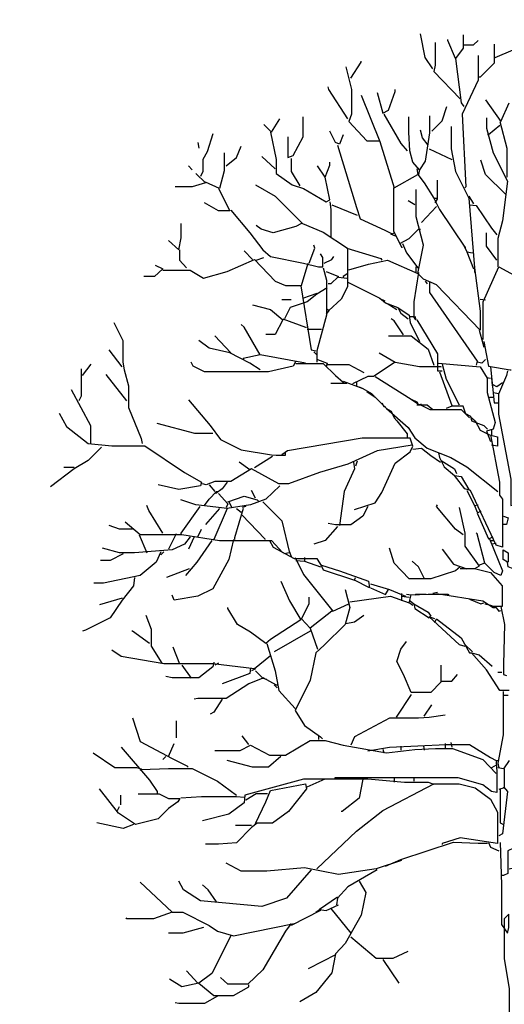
# Model space of a CAD drawing. Header units: metres. Extents: x 128583 to 136452, y 412329 to 415128.
# Tile 219 of 256: x 134964.19 to 134966.35, y 415049.83 to 415054.22. Entities that reach past the tile are written whole.
import ezdxf

# ---------------------------------------------------------------- set-up
doc = ezdxf.new("R2010")
doc.units = ezdxf.units.M
doc.header["$PDMODE"] = 35
doc.header["$PDSIZE"] = 0.075
doc.layers.add('B-ME-GR-BOOM-SD', color=90, linetype='Continuous', lineweight=25)
doc.layers.add('X-XX-AL-DETAIL1-M', color=7, linetype='Continuous', lineweight=18)
doc.styles.add('NLCS-ISO-ANNOTATIEF-T18', font='NLCS-ISO.ttf', dxfattribs={"height": 1.8})
doc.dimstyles.new('NLCS-ANNOTATIEF-T18-PIJL_L2_H0', dxfattribs={"dimtxt": 2.5, "dimasz": 1.8, "dimexe": 2, "dimexo": 2, "dimgap": 0.7, "dimtad": 1, "dimzin": 0, "dimdsep": 46, "dimtxsty": 'NLCS-ISO-ANNOTATIEF-T18', "dimcen": 0, "dimdle": 2, "dimclrd": 256, "dimclre": 256, "dimclrt": 10, "dimaunit": 2, "dimadec": 0, "dimazin": 0, "dimtfac": 1, "dimtdec": 3, "dimtofl": 0, "dimtmove": 0, "dimatfit": 3, "dimfxl": 2, "dimfxlon": 1, "dimtfillclr": 256, "dimtolj": 1, "dimtzin": 0, "dimlwd": -1, "dimlwe": -1, "dimarcsym": 0})

# ---------------------------------------------------------------- blocks, each defined once
blk = doc.blocks.new('*D91')
at = {"layer": 'Defpoints', "color": 0, "transparency": 16777216}
for p in [(134945.9315, 415055.8174), (134945.9315, 415050.1421), (134966.4315, 415048.4168)]:
    blk.add_point(p, dxfattribs=at)
at = {"layer": 'X-XX-AL-DETAIL1-M', "transparency": 16777216}
for p, q in [((134945.9315, 415055.3174), (134945.9315, 415056.3174)), ((134966.4315, 415055.3174), (134966.4315, 415056.3174)), ((134965.9815, 415055.8174), (134946.3815, 415055.8174))]:
    blk.add_line(p, q, dxfattribs=at)
for points in [[(134946.3815, 415055.8924), (134946.3815, 415055.7424), (134945.9315, 415055.8174)], [(134965.9815, 415055.8924), (134965.9815, 415055.7424), (134966.4315, 415055.8174)]]:
    blk.add_solid(points, dxfattribs=at)
at = {"layer": 'X-XX-AL-DETAIL1-M', "color": 10, "transparency": 16777216, "insert": (134956.1815, 415056.2174), "char_height": 0.45, "attachment_point": 5, "style": 'NLCS-ISO-ANNOTATIEF-T18'}
blk.add_mtext('\\A1;Gras ', dxfattribs=at)
blk = doc.blocks.new('SGR-BOOM_S02_D_ZIJ-D')
at = {"flags": 128}
for points in [[(-0.7651, 11.1487), (-0.8324, 11.2495), (-0.8744, 11.4597)], [(-0.4961, 11.4513), (-0.4961, 11.3336), (-0.5633, 11.2411), (-0.6306, 11.4009), (-0.6306, 11.4093)], [(-0.7441, 11.3841), (-0.7441, 11.1823), (-0.7567, 11.1234), (-0.5213, 10.8796)], [(-0.4877, 11.3631), (-0.4036, 11.3631), (-0.3615, 11.4009)], [(-0.2186, 11.3673), (-0.2186, 11.1991), (-0.3447, 11.073), (-0.3531, 11.073)], [(-0.5633, 11.2411), (-0.5129, 10.846), (-0.4877, 10.8123)], [(-0.3615, 11.2664), (-0.3615, 11.0478), (-0.5045, 10.7451), (-0.4708, 10.0977), (-0.4792, 10.0893)], [(-0.2102, 11.2495), (-0.0504, 11.3168)], [(-1.5386, 11.1655), (-1.4882, 10.9637), (-1.4882, 10.7451), (-1.5134, 10.6778), (-1.3537, 10.5055), (-1.2359, 10.5055)], [(-1.4966, 11.0646), (-1.4041, 11.2075), (-1.4041, 11.2159)], [(-1.5218, 10.703), (-1.69, 10.9637), (-1.6984, 10.9889)], [(-1.4041, 10.9132), (-1.2359, 10.5013), (-1.1098, 10.0893), (-0.8996, 10.207), (-0.8408, 10.1313), (-0.7567, 9.9968), (-0.7315, 9.9968)], [(-1.2612, 10.9385), (-1.2107, 10.7535), (-1.1603, 10.7787), (-1.1014, 10.9469), (-1.1014, 10.9637)], [(-0.7735, 10.5937), (-0.681, 10.6862), (-0.639, 10.8123)], [(-0.2943, 10.8712), (-0.1597, 10.6778), (-0.0841, 10.846)], [(-2.0557, 10.5433), (-2.0557, 10.3583), (-2.0095, 10.3751), (-1.9212, 10.5433), (-1.9212, 10.7199)], [(-1.2023, 10.7451), (-1.051, 10.4844), (-0.9921, 10.4172)], [(-0.7945, 10.7283), (-0.7945, 10.5769), (-0.8324, 10.3247), (-0.8828, 10.249), (-0.9417, 10.3163), (-0.9711, 10.4172), (-0.9774, 10.5853), (-0.9774, 10.7199)], [(-0.2859, 10.7115), (-0.2859, 10.619), (-0.227, 10.4004), (-0.1009, 10.1481), (-0.1429, 9.795), (-0.185, 9.6353), (-0.185, 9.383)], [(-2.2701, 10.6526), (-2.2028, 10.5853), (-2.1272, 10.703)], [(-0.6011, 10.6358), (-0.6011, 10.434), (-0.5633, 10.2322), (-0.4456, 9.9968), (-0.3952, 9.3746), (-0.3447, 8.9879), (-0.3447, 8.8197), (-0.7315, 9.2233), (-0.8492, 9.2737), (-0.8996, 9.3242), (-0.8492, 9.5764), (-0.9122, 9.8286), (-0.9143, 9.9379), (-0.9143, 10.0725)], [(-0.1681, 10.6442), (-0.269, 10.5601), (-0.2774, 10.5601)], [(-0.1681, 10.6778), (-0.1051, 10.4424), (-0.1051, 10.1818)], [(-2.7241, 10.5685), (-2.7746, 10.4088), (-2.8124, 10.3415), (-2.8124, 10.2322), (-2.8334, 10.1902)], [(-2.2112, 10.5853), (-2.1608, 10.3415), (-2.1608, 10.2154), (-2.0179, 10.1145), (-1.917, 10.0809), (-1.7152, 9.9632), (-1.6815, 9.98), (-1.7236, 10.1818), (-1.6815, 10.2911), (-1.6815, 10.3163)], [(-1.5638, 10.5601), (-1.5975, 10.476), (-1.6311, 10.4929), (-1.6815, 10.5937)], [(-0.8071, 10.4676), (-0.8576, 10.5349), (-0.8744, 10.6022)], [(-2.8586, 10.4929), (-2.8502, 10.4424)], [(-2.6064, 10.2827), (-2.5139, 10.3583), (-2.4719, 10.4592)], [(-1.6143, 10.4676), (-1.4461, 9.9127), (-1.4125, 9.8118), (-1.1939, 9.7109), (-1.1266, 9.6773), (-1.1098, 9.6857)], [(-2.6232, 10.4004), (-2.6232, 10.2406), (-2.6652, 10.0809), (-2.7914, 10.1397)], [(-2.1692, 10.2574), (-2.2869, 10.3667)], [(-0.7987, 10.434), (-0.597, 10.3415)], [(-2.9427, 10.2827), (-2.9091, 10.249)], [(-2.0263, 10.3499), (-2.0263, 10.2322), (-1.9506, 10.1061)], [(-1.7236, 10.1818), (-1.7908, 10.2827)], [(-0.1177, 10.0304), (-0.2943, 10.207), (-0.3363, 10.3331)], [(-2.8755, 10.2154), (-2.7914, 10.1313), (-2.9091, 10.0977), (-3.0604, 10.0977)], [(-0.908, 10.2574), (-0.8996, 10.207)], [(-0.8828, 10.249), (-0.8912, 10.207)], [(-2.3458, 10.1145), (-2.1692, 10.0136), (-1.9254, 9.7698), (-1.7404, 9.6941), (-1.526, 9.5512), (-1.526, 9.2065), (-1.5807, 9.0972), (-1.69, 8.9963), (-1.7068, 9.0047)], [(-0.7273, 10.1565), (-0.7273, 9.9884), (-0.7483, 9.9548)], [(-2.6737, 10.0809), (-2.5728, 9.8833), (-2.6737, 9.8833), (-2.7998, 9.9548)], [(-1.114, 10.0893), (-1.114, 9.7025), (-1.0594, 9.5932), (-0.9753, 9.6353), (-0.8912, 9.7193), (-0.8744, 9.7193)], [(-0.4456, 10.0136), (-0.4036, 9.9463)], [(-1.6815, 9.9632), (-1.6731, 9.8959), (-1.6731, 9.6521)], [(-1.6647, 9.9379), (-1.4377, 9.8455)], [(-0.9248, 9.9379), (-0.9837, 9.9716)], [(-0.7315, 9.9211), (-0.866, 9.7782)], [(-0.7567, 9.9968), (-0.7062, 9.8959), (-0.4792, 9.5596), (-0.4708, 9.5596)], [(-0.4372, 9.9379), (-0.3783, 9.9295), (-0.2438, 9.7277), (-0.1934, 9.6689)], [(-2.5643, 9.8875), (-2.3962, 9.6857), (-2.2785, 9.5344), (-2.2112, 9.4755), (-1.917, 9.4167), (-1.7824, 9.383), (-1.7446, 9.383), (-1.7446, 9.4671), (-1.7656, 9.5007)], [(-3.1193, 9.6184), (-3.0268, 9.5344), (-3.0058, 9.6437), (-3.0058, 9.7698)], [(-1.9338, 9.7698), (-1.9842, 9.7446), (-2.186, 9.6857), (-2.2953, 9.7193), (-2.3373, 9.753)], [(-1.1434, 9.6773), (-1.1014, 9.6605)], [(-0.1934, 9.4419), (-0.2859, 9.568), (-0.2859, 9.6857)], [(-1.8665, 9.4167), (-1.8161, 9.5512), (-1.8245, 9.5764)], [(-1.0594, 9.5932), (-1.0426, 9.5596), (-1.0341, 9.5596)], [(-1.0341, 9.5932), (-1.0005, 9.5091), (-0.8996, 9.3746), (-0.8912, 9.3746)], [(-0.4961, 9.5848), (-0.4624, 9.5176), (-0.4036, 9.3662)], [(-3.0226, 9.5344), (-3.0226, 9.4419), (-2.9595, 9.3746)], [(-2.371, 9.4503), (-2.4467, 9.526)], [(-1.5302, 9.5512), (-1.2275, 9.4587), (-1.2191, 9.4419)], [(-0.4624, 9.5176), (-0.412, 9.5091)], [(-3.237, 9.3998), (-3.1697, 9.3662), (-3.2454, 9.299), (-3.3379, 9.299)], [(-3.1697, 9.3536), (-2.9259, 9.3536), (-2.8082, 9.2821), (-2.598, 9.341), (-2.3542, 9.4503), (-2.1692, 9.2569), (-2.0767, 9.2191), (-1.9338, 9.2191), (-1.8749, 9.4167)], [(-2.3373, 9.4419), (-2.2701, 9.4671)], [(-1.732, 9.4167), (-1.6647, 9.4503), (-1.6479, 9.4755)], [(-1.5134, 9.3578), (-1.3368, 9.4083), (-1.1687, 9.4419), (-0.8996, 9.3242)], [(-1.7404, 9.3746), (-1.711, 9.2653), (-1.711, 8.9542), (-1.7992, 8.6347), (-1.7992, 8.5338)], [(-1.7152, 9.341), (-1.6059, 9.299), (-1.6731, 9.2317), (-1.6984, 9.2317)], [(-1.5218, 9.3242), (-1.5638, 9.299), (-1.5638, 9.2905)], [(-0.8912, 9.3326), (-0.9333, 9.0719), (-0.9333, 8.9374), (-0.9753, 8.9374)], [(-0.9164, 9.383), (-0.9164, 9.3326)], [(-0.3952, 9.3746), (-0.3952, 9.3326)], [(-0.3153, 8.7356), (-0.3153, 9.0719), (-0.1766, 9.383), (0.3027, 9.1224), (0.3195, 9.0804)], [(-1.9422, 9.2149), (-1.8497, 8.6431), (-1.8077, 8.6347)], [(-1.6059, 9.2905), (-1.5302, 9.2821)], [(-1.5218, 9.2485), (-1.2359, 9.1056), (-1.1855, 9.0635), (-1.0762, 9.0215), (-1.051, 8.971), (-0.9837, 8.9206)], [(-0.8324, 9.2569), (-0.8156, 9.2317)], [(-0.7945, 9.2485), (-0.7945, 9.156), (-0.3699, 8.5423), (-0.3783, 8.5086)], [(-1.7068, 9.1981), (-1.7992, 9.1392), (-1.8833, 9.0719), (-2.0347, 9.0215), (-2.0851, 8.9206)], [(-1.7992, 9.1476), (-1.8665, 9.1224), (-1.917, 9.1056)], [(-2.371, 9.0467), (-2.2112, 9.0047), (-2.1019, 8.9122), (-2.1692, 8.7819), (-2.2533, 8.7819)], [(-2.1103, 9.093), (-2.0263, 9.093)], [(-1.2443, 9.1056), (-1.1939, 9.0804)], [(-1.1855, 9.0635), (-1.1434, 9.0383), (-1.0846, 9.0047)], [(-0.3447, 9.0972), (-0.2943, 9.0888)], [(-1.69, 8.9963), (-1.7152, 8.9626)], [(-1.0762, 9.0215), (-0.9753, 8.9542), (-0.9669, 8.887), (-0.8828, 8.7188)], [(-3.6069, 8.887), (-3.527, 8.7272), (-3.527, 8.5338), (-3.5144, 8.4666), (-3.4766, 8.3237), (-3.4766, 8.1303), (-3.3631, 7.8528), (-3.3547, 7.8108)], [(-2.3037, 8.6011), (-2.4467, 8.8449), (-2.4719, 8.8702)], [(-2.1019, 8.9206), (-1.9001, 8.8449), (-1.8917, 8.8449)], [(-1.0257, 8.7777), (-1.1098, 8.9038), (-1.135, 8.9206)], [(-0.9248, 8.9458), (-0.9164, 8.9122), (-0.9333, 8.9374)], [(-0.908, 8.9122), (-0.7231, 8.6095), (-0.7231, 8.4582), (-0.681, 8.4582)], [(-1.8833, 8.8281), (-1.7572, 8.8281)], [(-0.3531, 8.8197), (-0.3195, 8.702), (-0.3111, 8.6684)], [(-2.3037, 8.4666), (-2.3962, 8.5254), (-2.5728, 8.6179), (-2.7577, 8.66), (-2.8502, 8.7272)], [(-2.5643, 8.6179), (-2.7073, 8.7693)], [(-1.1603, 8.7693), (-0.9585, 8.7693), (-0.8071, 8.6516), (-0.7567, 8.5086)], [(-0.3111, 8.7188), (-0.269, 8.5002), (-0.0757, 8.4666), (-0.0673, 8.4666)], [(-3.5312, 8.4918), (-3.649, 8.6431)], [(-1.9001, 8.5254), (-2.3037, 8.6011), (-2.4551, 8.5675), (-2.4551, 8.5591)], [(-1.8245, 8.6263), (-1.7992, 8.6011)], [(-1.2443, 8.6179), (-1.1014, 8.5338), (-1.2948, 8.4077), (-1.3452, 8.4077), (-1.4798, 8.3405)], [(-3.8844, 8.4161), (-3.8087, 8.517)], [(-1.9842, 8.5423), (-2.0095, 8.5002), (-2.2281, 8.4498), (-2.7998, 8.4498), (-2.9007, 8.5002), (-2.9175, 8.5338)], [(-1.9842, 8.5212), (-1.7404, 8.5212), (-1.6311, 8.4161), (-1.5638, 8.3573), (-1.5638, 8.3405)], [(-1.7908, 8.5591), (-1.7068, 8.5254), (-1.7152, 8.4918)], [(-1.7068, 8.5128), (-1.5134, 8.5128), (-1.3789, 8.4414)], [(-1.1014, 8.5338), (-0.8828, 8.496), (-0.6978, 8.496), (-0.6894, 8.4918)], [(-0.7147, 8.5254), (-0.3447, 8.4918), (-0.2817, 8.3909), (-0.2817, 8.2648), (-0.2102, 7.9958), (-0.227, 7.9369), (-0.2859, 7.9201), (-0.2522, 7.8276)], [(-0.681, 8.517), (-0.6474, 8.3825), (-0.5297, 8.1555)], [(-0.2943, 8.5591), (-0.3279, 8.5254), (-0.3699, 8.5338)], [(-3.897, 8.475), (-3.897, 8.2312), (-3.918, 8.1891)], [(-3.4892, 8.1891), (-3.6742, 8.4245)], [(-0.7062, 8.4498), (-0.597, 8.1471)], [(-0.2522, 8.4918), (-0.2186, 8.1723), (-0.185, 8.1723)], [(-0.1009, 8.4582), (-0.1093, 8.4161), (-0.1808, 8.248), (-0.1808, 8.0714), (-0.0715, 7.4913), (-0.0715, 7.2559), (0, 7.2727), (0.1681, 7.445), (0.2606, 7.445), (0.227, 7.1718), (0.0925, 6.8439), (0.0336, 6.9112), (0.0252, 6.9616)], [(-1.5302, 8.3447), (-1.6731, 8.3447)], [(-1.5638, 8.3657), (-1.3873, 8.2984), (-1.3116, 8.2564), (-1.2864, 8.2312)], [(-1.4461, 8.3573), (-1.4461, 8.3237)], [(-1.278, 8.4077), (-0.9585, 8.2059), (-0.908, 8.1807), (-0.8996, 8.1723)], [(-0.2859, 8.3993), (-0.2522, 8.3909)], [(-0.2438, 8.3993), (-0.2354, 8.3237)], [(-0.1429, 8.3489), (-0.1934, 8.3152), (-0.227, 8.3321)], [(-3.9853, 8.29), (-3.8129, 7.9705), (-3.8129, 7.8108)], [(-1.4209, 8.3152), (-1.3873, 8.2984)], [(-1.3537, 8.2732), (-1.278, 8.2228), (-1.1771, 8.1219), (-0.9837, 7.9537), (-0.9248, 7.8612), (-0.8156, 7.7687), (-0.6054, 7.6847), (-0.4624, 7.6006), (-0.185, 7.382)], [(-0.227, 8.2648), (-0.1766, 8.2564)], [(-2.9427, 8.1975), (-2.7493, 7.9705), (-2.6568, 7.8444), (-2.4719, 7.7519), (-2.2028, 7.7099), (-2.1608, 7.7057), (-2.0767, 7.7057), (-2.0767, 7.7351)], [(-1.2191, 8.1723), (-1.2023, 8.1387), (-1.1855, 8.1387)], [(-0.9585, 8.2059), (-0.8828, 8.1555), (-0.866, 8.1639)], [(-0.2606, 8.2228), (-0.227, 8.2228)], [(-4.0946, 8.0798), (-4.0273, 7.9621), (-3.8339, 7.8108), (-3.6237, 7.7898), (-3.3295, 7.7898), (-2.9763, 7.5501), (-2.825, 7.4661), (-2.8334, 7.4324), (-3.0268, 7.3988), (-3.2118, 7.4408)], [(-1.1771, 8.1219), (-1.135, 8.0966), (-1.1098, 8.0378), (-1.0846, 8.0126), (-0.9921, 7.8949), (-0.9921, 7.8528)], [(-0.908, 8.1555), (-0.8156, 8.1555), (-0.7651, 8.1135)], [(-0.8744, 8.1555), (-0.7903, 8.1135), (-0.5129, 8.1135), (-0.4792, 8.0798), (-0.4288, 8.0546), (-0.4204, 8.0126), (-0.3111, 7.9705), (-0.2774, 7.9369)], [(-0.4372, 8.0378), (-0.4708, 8.0714), (-0.4961, 8.1429), (-0.597, 8.1429), (-0.6474, 8.1219)], [(-2.7241, 7.8991), (-2.8839, 7.8991), (-3.2202, 7.9873)], [(-0.4288, 8.0462), (-0.3868, 8.0126), (-0.3447, 7.9285), (-0.2606, 7.8865), (-0.1892, 7.8696), (-0.1892, 7.7856), (-0.2438, 7.794)], [(-0.2438, 7.9285), (-0.2438, 7.8865)], [(-1.4629, 7.2222), (-1.278, 7.2811), (-1.2191, 7.3736), (-1.1014, 7.6342), (-0.9669, 7.7351), (-0.9417, 7.7856), (-0.9669, 7.857), (-1.3957, 7.857), (-2.0599, 7.7435), (-2.1103, 7.7099)], [(-0.2522, 7.8865), (-0.1724, 7.4661), (-0.1724, 7.3484), (-0.1429, 7.3147), (-0.1429, 6.8859), (-0.2018, 6.9027), (-0.4288, 7.3904), (-0.4792, 7.4072), (-0.5717, 7.5249)], [(-3.7162, 7.7772), (-3.8339, 7.6594), (-3.96, 7.5838), (-4.1702, 7.424)], [(-0.9501, 7.794), (-1.2612, 7.7435), (-1.5218, 7.6258), (-1.774, 7.5501), (-2.0515, 7.4493), (-2.1356, 7.4493), (-2.3794, 7.5838), (-2.5643, 7.4703), (-2.7073, 7.4703), (-2.783, 7.4408), (-2.8166, 7.4493)], [(-0.9417, 7.7603), (-0.866, 7.7687), (-0.7819, 7.7015), (-0.6978, 7.6426)], [(-0.7147, 7.7267), (-0.7062, 7.6847), (-0.6642, 7.6006), (-0.5717, 7.5249), (-0.5129, 7.5165), (-0.4456, 7.3988)], [(-2.3962, 7.5754), (-2.4887, 7.6426)], [(-2.1944, 7.6931), (-2.3542, 7.5922)], [(-1.4714, 7.6426), (-1.4629, 7.5838), (-1.5554, 7.382), (-1.5975, 7.0793)], [(-1.4377, 7.651), (-1.4545, 7.609)], [(-0.6894, 7.6594), (-0.5717, 7.5838), (-0.5549, 7.5417)], [(-3.96, 7.5964), (-4.0525, 7.5964)], [(-2.598, 7.4661), (-2.64, 7.4072), (-2.6989, 7.3652), (-2.7073, 7.3736)], [(-2.1272, 7.4324), (-2.2533, 7.3147), (-2.3878, 7.2643), (-2.598, 7.2307), (-2.8755, 7.2643), (-3.01, 7.3063)], [(-2.7998, 7.2559), (-2.7577, 7.3147), (-2.6905, 7.382), (-2.6737, 7.382)], [(-2.7577, 7.4408), (-2.7073, 7.382)], [(-2.3458, 7.3231), (-2.3794, 7.3904)], [(-0.4624, 7.3904), (-0.3952, 7.2559), (-0.3615, 7.2643)], [(-2.6737, 7.3652), (-2.5896, 7.2727), (-2.6064, 7.2391)], [(-2.5896, 7.2895), (-2.4467, 7.34), (-2.3289, 7.3063), (-2.3121, 7.2895)], [(-2.5812, 7.2895), (-2.5559, 7.2391)], [(-2.2785, 7.2895), (-2.1103, 7.1214), (-2.0431, 6.8355), (-2.0935, 6.8271)], [(-3.1697, 7.012), (-3.2958, 7.2138), (-3.3126, 7.2559)], [(-2.8418, 7.2475), (-3.01, 7.012), (-3.01, 7.0036)], [(-2.6652, 7.2307), (-2.7914, 7.0877)], [(-2.598, 7.2307), (-2.7157, 6.9532)], [(-2.4551, 7.2307), (-2.5307, 6.97), (-2.5307, 6.9532)], [(-2.5139, 7.2307), (-2.4719, 7.197)], [(-2.4298, 7.2475), (-2.4635, 7.2391)], [(-1.3452, 7.2475), (-1.3873, 7.1634), (-1.4966, 7.0835), (-1.6311, 7.0835), (-1.6984, 7.0961)], [(-0.4961, 6.9952), (-0.5633, 7.0457), (-0.7315, 7.2475), (-0.7231, 7.2643)], [(-0.5297, 7.2391), (-0.4792, 7.012), (-0.4792, 6.8943), (-0.3531, 6.7178), (-0.3952, 6.6926)], [(-0.3952, 7.2559), (-0.3699, 7.197)], [(-0.3363, 7.2054), (-0.3699, 7.1886), (-0.269, 6.9616), (-0.227, 6.9784)], [(-3.506, 7.1129), (-3.3715, 6.9994), (-3.0016, 6.9994), (-2.6652, 6.9448), (-2.2028, 6.9448), (-2.1019, 6.8355)], [(-2.4635, 7.1718), (-2.2617, 6.9616), (-2.2617, 6.9532)], [(-0.1345, 7.1634), (-0.0925, 7.1466), (-0.1093, 7.0877), (-0.1429, 7.0877)], [(-3.4388, 7.0457), (-3.5565, 7.0457), (-3.649, 7.0793)], [(-2.8586, 6.9784), (-2.825, 7.0457)], [(-1.6143, 7.0709), (-1.7236, 6.9448), (-1.8245, 6.9112)], [(-2.9259, 6.9784), (-2.9763, 6.9112), (-3.0856, 6.8607), (-3.4219, 6.8355), (-3.5565, 6.8355), (-3.7078, 6.8775)], [(-3.3799, 6.9952), (-3.3126, 6.8355)], [(-3.052, 7.0036), (-3.1193, 6.8691)], [(-2.5391, 6.9532), (-2.5812, 6.7766), (-2.7241, 6.516), (-2.8586, 6.4487), (-3.0688, 6.4151), (-3.0856, 6.4571)], [(-2.7325, 6.9448), (-2.867, 6.7514), (-2.9679, 6.6337)], [(-2.8923, 6.9784), (-2.9427, 6.8691)], [(-2.2196, 6.9448), (-2.186, 6.8859), (-2.001, 6.785), (-1.7992, 6.785), (-1.7572, 6.7178), (-1.7404, 6.6841), (-1.4629, 6.5917), (-1.4545, 6.6169)], [(-0.2606, 6.9616), (-0.1429, 6.6757), (-0.1597, 6.6337), (-0.2186, 6.6589), (-0.3027, 6.743), (-0.3699, 7.0036), (-0.3783, 7.012)], [(-0.2522, 6.9448), (-0.2186, 6.9448)], [(-3.1865, 6.8439), (-3.2286, 6.7514), (-3.3715, 6.6337), (-3.6994, 6.5664), (-3.7835, 6.5664)], [(-3.1613, 6.8439), (-3.1865, 6.8187)], [(-2.0431, 6.8439), (-2.0263, 6.8019)], [(-0.5213, 6.7094), (-0.5633, 6.6757), (-0.7819, 6.6043), (-0.9753, 6.6043), (-1.1098, 6.743), (-1.1519, 6.8775)], [(-0.681, 6.8691), (-0.5801, 6.7346), (-0.4624, 6.6926)], [(-0.2018, 6.9196), (-0.2438, 6.9112)], [(-0.0504, 6.6926), (-0.0925, 6.7094), (-0.1009, 6.7514), (-0.1387, 6.7766), (-0.1387, 6.8607), (-0.0925, 6.8355), (-0.0925, 6.7514)], [(-3.5228, 6.8271), (-3.6406, 6.7682), (-3.7246, 6.7682)], [(-1.9926, 6.7934), (-1.917, 6.6421), (-1.6563, 6.3142), (-1.5134, 6.3815)], [(-1.9842, 6.7682), (-1.9086, 6.7598), (-1.7656, 6.7094)], [(-1.9086, 6.7934), (-1.9086, 6.7598)], [(-0.8408, 6.6085), (-0.8912, 6.7094), (-0.9501, 6.7598)], [(-2.9343, 6.6926), (-3.1361, 6.6169)], [(-1.7572, 6.7262), (-1.5975, 6.6757), (-1.3368, 6.5833), (-1.3284, 6.5244), (-1.4629, 6.5917)], [(-0.5213, 6.6968), (-0.3952, 6.6968), (-0.2522, 6.6589), (-0.1471, 6.5412), (-0.1471, 6.3562), (-0.2438, 6.3562)], [(-0.3027, 6.743), (-0.3531, 6.7262)], [(-3.4219, 6.6169), (-3.4303, 6.5412), (-3.5312, 6.4151), (-3.6406, 6.2554), (-3.8591, 6.1461), (-3.8844, 6.1376)], [(-2.1188, 6.5833), (-2.0431, 6.4067), (-1.9422, 6.2385), (-2.2112, 6.062), (-2.2533, 6.0283), (-2.3878, 6.1292), (-2.5055, 6.1965), (-2.5896, 6.3394), (-2.5896, 6.3478)], [(-1.547, 6.5076), (-1.505, 6.3478), (-1.547, 6.1965), (-1.732, 6.0115), (-1.8077, 5.9443), (-1.8581, 5.7004), (-1.9926, 5.4314), (-1.9086, 5.2969), (-1.7656, 5.196), (-1.7488, 5.1792)], [(-1.32, 6.558), (-1.1519, 6.5076), (-1.0089, 6.4487)], [(-1.32, 6.5244), (-1.1855, 6.4655), (-1.1603, 6.5076)], [(-3.5312, 6.4319), (-3.733, 6.3731)], [(-1.6647, 6.3142), (-1.8581, 6.1629), (-1.9338, 6.2469), (-1.8665, 6.3815), (-1.8665, 6.4403)], [(-1.505, 6.3983), (-1.1434, 6.4487), (-0.9753, 6.3899)], [(-1.0426, 6.474), (-1.0426, 6.4067)], [(-1.0426, 6.4487), (-0.9753, 6.4403)], [(-0.9585, 6.4571), (-1.0005, 6.4655)], [(-0.9417, 6.3647), (-0.9753, 6.3899), (-0.9585, 6.4613), (-0.8071, 6.4676), (-0.6306, 6.4676), (-0.6222, 6.4655)], [(-0.9669, 6.4067), (-0.9333, 6.3815), (-0.9248, 6.3394), (-0.7987, 6.2554)], [(-0.824, 6.4655), (-0.9164, 6.4655), (-0.9248, 6.4571)], [(-0.7231, 6.4824), (-0.7651, 6.474)], [(-0.7315, 6.474), (-0.3195, 6.4067), (-0.227, 6.3478), (-0.2102, 6.3478)], [(-0.4372, 6.4235), (-0.3363, 6.3815), (-0.3111, 6.3899)], [(-0.9333, 6.3815), (-0.8071, 6.3058), (-0.7819, 6.2722)], [(-0.3027, 6.3815), (-0.2354, 6.3647)], [(-0.2102, 6.3562), (-0.1766, 6.3142), (-0.1597, 6.3226)], [(-0.1597, 6.3562), (-0.1261, 6.1965), (-0.1345, 5.8434), (-0.1345, 5.7509), (-0.1093, 5.7425)], [(-3.321, 6.2806), (-3.2748, 6.1545), (-3.2748, 6.0031), (-3.1781, 5.8518)], [(-1.5386, 6.2049), (-1.4629, 6.2217), (-1.3789, 6.2806)], [(-0.7483, 6.2469), (-0.7987, 6.2638), (-0.5297, 6.0199), (-0.4792, 6.0031)], [(-0.7483, 6.2133), (-0.7315, 6.2469), (-0.5129, 6.0788), (-0.4372, 5.9443), (-0.4204, 5.9443)], [(-1.8581, 6.1629), (-1.7908, 5.9779)], [(-3.2874, 6.0283), (-3.4388, 6.1376), (-3.4472, 6.1376)], [(-1.8581, 6.1376), (-2.1776, 5.9527)], [(-2.2112, 5.919), (-2.3542, 5.8013), (-2.7241, 5.8476), (-3.1613, 5.8476), (-3.5397, 5.9106), (-3.6237, 5.9695)], [(-3.0184, 5.8434), (-3.0772, 5.9947)], [(-2.2449, 6.0283), (-2.1692, 5.7845), (-2.1356, 5.608), (-1.9926, 5.4482)], [(-0.6936, 5.835), (-0.6936, 5.6836), (-0.7819, 5.5911), (-0.9585, 5.5911), (-1.0257, 5.7509), (-1.0846, 5.8686), (-1.051, 5.9779), (-1.0005, 6.0452)], [(-0.4792, 6.0199), (-0.412, 5.9527)], [(-0.0841, 5.608), (-0.1681, 5.608), (-0.2859, 5.7929), (-0.4204, 5.9443), (-0.3531, 5.9275), (-0.2354, 5.8266)], [(-2.7157, 5.8602), (-2.7241, 5.8182), (-2.8502, 5.7215), (-3.0856, 5.7215), (-3.1445, 5.7341)], [(-3.0016, 5.835), (-2.9175, 5.7173)], [(-2.6737, 5.8518), (-2.7073, 5.835)], [(-2.3878, 5.8097), (-2.3962, 5.7593), (-2.64, 5.6668)], [(-2.3458, 5.8013), (-2.3794, 5.7845)], [(-2.3458, 5.7845), (-2.2785, 5.7173), (-2.4046, 5.6668), (-2.6064, 5.5365), (-2.8586, 5.5365), (-2.8923, 5.5323)], [(-2.2785, 5.7257), (-2.1608, 5.6584), (-2.1524, 5.6584)], [(-2.2785, 5.7173), (-2.2449, 5.7088)], [(-0.6978, 5.692), (-0.597, 5.692), (-0.5465, 5.7509)], [(-0.1513, 5.7677), (-0.185, 5.7677)], [(-2.1776, 5.6584), (-2.1524, 5.6332)], [(-2.64, 5.5323), (-2.7157, 5.4146), (-2.7493, 5.3978)], [(-0.9585, 5.5743), (-1.093, 5.3725)], [(-0.1387, 5.5995), (-0.1387, 5.2128), (-0.185, 4.9606), (-0.1766, 4.9185)], [(-0.1345, 5.5659), (-0.0925, 5.5659)], [(-0.8408, 5.3809), (-0.7735, 5.4818)], [(-3.4388, 5.3641), (-3.3715, 5.1539), (-3.0856, 5.0026), (-2.9511, 4.9353), (-2.9511, 4.9269)], [(-0.6558, 5.3894), (-0.7987, 5.3683), (-0.8912, 5.362), (-1.1519, 5.362), (-1.4629, 5.196), (-1.4966, 5.1203)], [(-3.052, 5.3389), (-3.052, 5.1876)], [(-2.4046, 5.1287), (-2.4635, 5.2044)], [(-1.7824, 5.2044), (-1.7824, 5.1708)], [(-3.5397, 5.1035), (-3.2874, 4.8092), (-3.2202, 4.7083), (-3.2202, 4.6915)], [(-3.1193, 5.0194), (-3.0688, 5.1371)], [(-2.7073, 5.0741), (-2.4803, 5.0741), (-2.3878, 5.1203), (-2.2196, 5.032), (-2.0767, 5.032), (-1.8581, 5.1623), (-1.7236, 5.1623), (-1.5638, 5.1203), (-1.1771, 5.053), (-0.9248, 5.0825), (-0.7399, 5.093), (-0.5886, 5.093), (-0.3195, 4.9942), (-0.2018, 4.8681)], [(-1.3452, 5.0699), (-1.1519, 5.1035), (-0.6474, 5.1287), (-0.4372, 5.1287), (-0.2522, 5.011), (-0.2018, 4.9858), (-0.185, 4.9858)], [(-1.051, 5.1119), (-1.051, 5.0783)], [(-0.8492, 5.1119), (-0.8408, 5.0783)], [(-0.6558, 5.1371), (-0.6558, 5.0951)], [(-0.6054, 5.1455), (-0.597, 5.1035)], [(-3.7919, 5.053), (-3.5985, 4.9227), (-3.4051, 4.9227), (-3.3631, 4.9101), (-3.3715, 4.8933)], [(-3.1445, 5.0194), (-3.1697, 4.9942)], [(-2.1188, 5.0194), (-2.2281, 4.9269), (-2.371, 4.9269), (-2.598, 4.9858)], [(-1.2107, 5.0867), (-1.2023, 5.053)], [(-0.2018, 4.9774), (-0.1934, 4.8849), (-0.1934, 4.6999), (-0.2438, 4.7083), (-0.3195, 4.7672), (-0.5381, 4.8302), (-1.6311, 4.8302), (-1.6395, 4.826)], [(-0.2018, 4.9437), (-0.2438, 4.9185)], [(-0.0841, 4.9858), (-0.1345, 4.9101), (-0.185, 4.9185)], [(-3.3631, 4.9059), (-3.1193, 4.9122), (-2.9091, 4.9122), (-2.6821, 4.8008), (-2.5139, 4.6747)], [(-1.1098, 4.826), (-1.1098, 4.7924)], [(-0.9333, 4.8344), (-0.9333, 4.8008)], [(-0.1303, 4.9101), (-0.1303, 4.742), (-0.1766, 4.7251)], [(-1.6647, 4.8176), (-1.917, 4.8176), (-2.4382, 4.6747), (-2.4467, 4.6074), (-2.5812, 4.5065), (-2.8166, 4.4477)], [(-2.3458, 4.4225), (-2.2533, 4.6158), (-2.2112, 4.7167), (-1.9001, 4.7756), (-1.8917, 4.7336), (-2.0515, 4.5318), (-2.1944, 4.4267), (-2.3289, 4.4267), (-2.3794, 4.3888), (-2.5139, 4.2501), (-2.6737, 4.2396), (-2.7914, 4.2396)], [(-1.8833, 4.7504), (-1.7236, 4.8218), (-1.3452, 4.8218), (-1.0173, 4.7924), (-0.8071, 4.7924), (-0.7651, 4.7756), (-0.7651, 4.7672)], [(-1.7992, 4.0189), (-1.4461, 4.3552), (-1.2107, 4.5402), (-0.7567, 4.7756), (-0.5297, 4.7756), (-0.3868, 4.742), (-0.2522, 4.6411), (-0.1892, 4.5234), (-0.1892, 4.2459), (-0.5213, 4.2964), (-0.681, 4.2459), (-0.681, 4.2375)], [(-1.3873, 4.8176), (-1.4209, 4.6495), (-1.5722, 4.5318), (-1.5807, 4.5318)], [(-0.1345, 4.7504), (-0.1009, 4.7083), (-0.1429, 4.33), (-0.1766, 4.3132)], [(-3.3883, 4.6873), (-3.2033, 4.6873), (-3.1193, 4.6453), (-3.0184, 4.6453), (-3.0352, 4.6158), (-3.1193, 4.557), (-3.2118, 4.4645), (-3.4135, 4.4141), (-3.5649, 4.515), (-3.733, 4.7336)], [(-3.5481, 4.6747), (-3.5481, 4.5906)], [(-3.01, 4.6537), (-2.825, 4.6642), (-2.5139, 4.6642), (-2.4467, 4.6579)], [(-2.2365, 4.6873), (-2.3373, 4.6873), (-2.4298, 4.6327)], [(-0.164, 4.7251), (-0.164, 4.4309), (-0.1345, 4.4141)], [(-3.5733, 4.5402), (-3.5565, 4.5738)], [(-3.4303, 4.4141), (-3.5228, 4.3804), (-3.7583, 4.4309)], [(-2.3794, 4.4057), (-2.5223, 4.4057)], [(-1.1855, 4.0441), (-1.051, 4.103), (-0.5801, 4.2585), (-0.3615, 4.248), (-0.2774, 4.248)], [(-0.269, 4.2543), (-0.2522, 4.2123), (-0.1766, 4.1786)], [(-0.164, 4.2543), (-0.1534, 3.876), (-0.1534, 3.5228), (-0.1009, 3.4472), (-0.0883, 3.4976), (-0.0883, 3.6153), (-0.1303, 3.5733), (-0.1303, 3.2202), (-0.0841, 2.9511), (-0.0841, 2.3962), (-0.0673, 2.3878)], [(-0.0841, 4.0189), (-0.0462, 4.0273), (-0.0462, 4.2039), (-0.0967, 4.1786), (-0.0967, 3.9769), (-0.1345, 3.96), (-0.1513, 3.96)], [(-1.0426, 4.0946), (-1.2696, 4.0189), (-1.6059, 3.9684), (-1.9086, 4.0273), (-2.2449, 3.9979), (-2.4719, 3.9979), (-2.6064, 4.0693)], [(-1.8497, 4.0105), (-2.0683, 3.7583), (-2.2869, 3.6826), (-2.8334, 3.733), (-2.9848, 3.8339), (-3.0268, 3.9096)], [(-1.2612, 4.0105), (-1.5218, 3.8591), (-1.6143, 3.7583), (-1.6227, 3.6994)], [(-3.3715, 3.9012), (-3.0856, 3.6321), (-3.2538, 3.5733), (-3.4892, 3.5733), (-3.4976, 3.5817)], [(-2.6905, 3.7246), (-2.7661, 3.8339), (-2.8166, 3.876)], [(-1.4209, 3.9096), (-1.3621, 3.8087), (-1.4041, 3.6069), (-1.547, 3.3547), (-1.6311, 3.2622), (-1.6647, 3.094), (-1.8077, 2.9175), (-1.9506, 2.8334)], [(-1.8077, 3.6321), (-1.774, 3.6574), (-1.7152, 3.649), (-1.6059, 3.6994)], [(-1.6143, 3.7667), (-1.774, 3.6574)], [(-3.0856, 3.6321), (-2.9932, 3.6321), (-2.7577, 3.5144), (-2.6821, 3.464), (-2.5391, 3.4219), (-2.001, 3.5312)], [(-1.7656, 3.649), (-2.0263, 3.5144)], [(-1.6731, 3.6658), (-1.4966, 3.4472)], [(-2.0263, 3.5312), (-2.0767, 3.464), (-2.2785, 3.1193), (-2.413, 2.9932), (-2.5896, 2.9932), (-2.6568, 3.052)], [(-2.8082, 3.4976), (-2.9932, 3.4472), (-3.1193, 3.4472)], [(-2.5643, 3.4219), (-2.7325, 3.0856), (-2.8502, 3.0016), (-3.0016, 2.9679), (-3.1109, 3.0352)], [(-1.4966, 3.4135), (-1.2696, 3.2244), (-1.1182, 3.2244), (-0.9837, 3.2874)], [(-1.6311, 3.2538), (-1.7488, 3.1949), (-1.8749, 3.1277)], [(-1.2107, 3.2118), (-1.0678, 3.0016)], [(-2.8586, 3.0016), (-2.9595, 3.1109)], [(-2.8502, 3.0016), (-2.7157, 2.8923), (-2.5391, 2.8923), (-2.4046, 2.9679), (-2.4046, 2.9847)], [(-2.6821, 2.8839), (-2.7998, 2.8208), (-3.0268, 2.8208), (-3.0604, 2.825)]]:
    blk.add_lwpolyline(points, dxfattribs=at)

msp = doc.modelspace()

# ---------------------------------------------------------------- block references
at = {"layer": 'B-ME-GR-BOOM-SD', "xscale": 0.5, "yscale": 0.5}
msp.add_blockref('SGR-BOOM_S02_D_ZIJ-D', (134966.4147, 415048.4252), dxfattribs=at)

# ---------------------------------------------------------------- dimensions: what is measured, and where the dimension line sits
at = {"layer": 'X-XX-AL-DETAIL1-M'}
dim = msp.add_linear_dim(base=(134945.9315, 415055.8174), p1=(134966.4315, 415048.4168), p2=(134945.9315, 415050.1421), text='Gras ', dimstyle='NLCS-ANNOTATIEF-T18-PIJL_L2_H0', dxfattribs=at)
dim.commit()
dim.dimension.update_dxf_attribs({"geometry": '*D91', "text_midpoint": (134956.1815, 415055.8174), "dimtype": 160})

doc.saveas('drawing.dxf')
